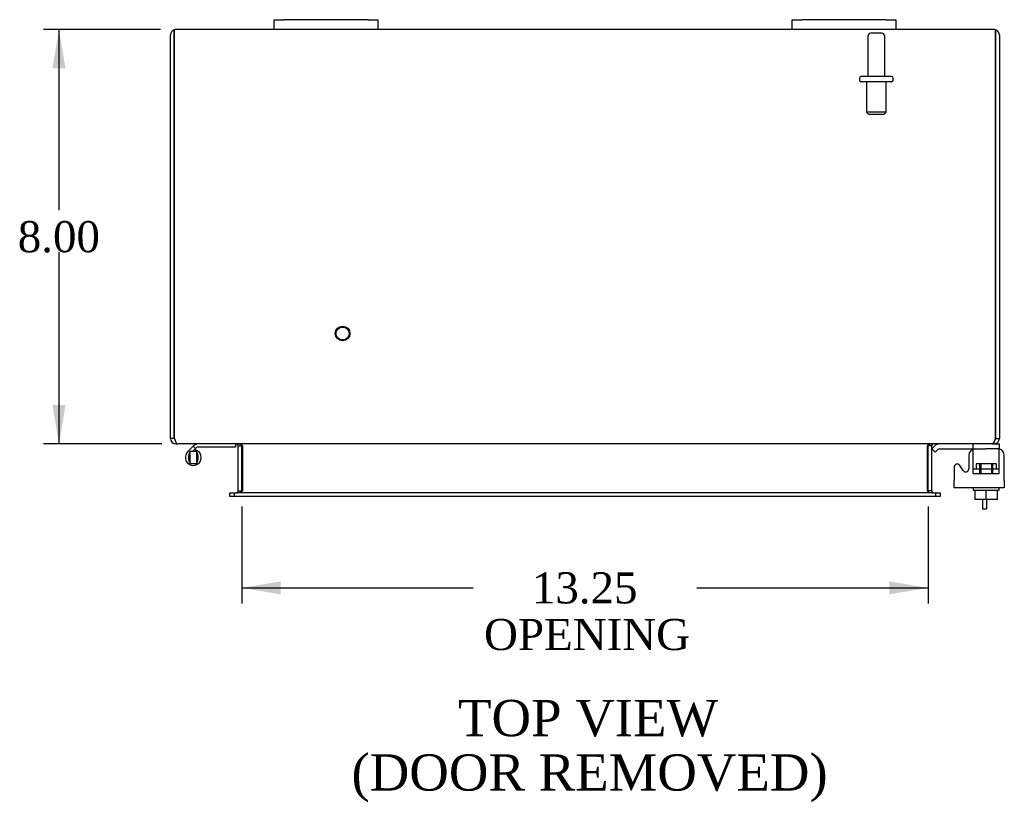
# Model space of a CAD drawing. Header units: inches. Extents: x 2 to 119, y 2 to 79.
# Tile 4 of 7: x 24 to 43, y 57 to 72. Entities that reach past the tile are written whole.
import ezdxf
from ezdxf.enums import TextEntityAlignment as Align

# ---------------------------------------------------------------- set-up
doc = ezdxf.new("R2010")
doc.units = ezdxf.units.IN
doc.header["$MEASUREMENT"] = 0
for name, color, linetype in [('COM40153-1', 7, 'CONTINUOUS'), ('COM42667', 7, 'CONTINUOUS'), ('COM42780', 7, 'CONTINUOUS'), ('COM48436', 7, 'CONTINUOUS'), ('DEFAULT', 7, 'CONTINUOUS'), ('FET07710', 7, 'CONTINUOUS'), ('HNG10620-16B', 7, 'CONTINUOUS'), ('HNG10620-16P', 7, 'CONTINUOUS'), ('SCC19011', 7, 'CONTINUOUS'), ('STD21878', 7, 'CONTINUOUS'), ('STD26094', 7, 'CONTINUOUS'), ('WAF25035', 7, 'CONTINUOUS')]:
    doc.layers.add(name, color=color, linetype=linetype)
doc.styles.add('SEACAD_TIMES_NEW_ROMAN', font='times.ttf')

# ---------------------------------------------------------------- blocks, each defined once
blk = doc.blocks.new('GDIMGGROUP4')
at = {"layer": 'DEFAULT', "linetype": 'Continuous'}
for points in [[(24.886, 70.644), (25.136, 70.644), (25.011, 71.394)], [(24.886, 64.144), (25.011, 63.394), (25.136, 64.144)]]:
    blk.add_hatch(color=136, dxfattribs=at).paths.add_polyline_path(points)
at = {"layer": 'DEFAULT', "color": 136, "linetype": 'Continuous'}
for p, q in [((26.972, 71.394), (24.711, 71.394)), ((25.011, 71.394), (25.011, 67.904)), ((25.011, 67.094), (25.011, 63.394)), ((26.998, 63.394), (24.711, 63.394))]:
    blk.add_line(p, q, dxfattribs=at)
at = {"layer": 'DEFAULT', "color": 136, "linetype": 'Continuous', "style": 'SEACAD_TIMES_NEW_ROMAN'}
blk.add_text('8.00', height=0.6, dxfattribs=at).set_placement((24.215, 67.694), align=Align.TOP_LEFT)
blk = doc.blocks.new('GDIMGGROUP18')
at = {"layer": 'DEFAULT', "linetype": 'Continuous'}
for points in [[(29.289, 60.493), (29.289, 60.743), (28.539, 60.618)], [(41.039, 60.493), (41.789, 60.618), (41.039, 60.743)]]:
    blk.add_hatch(color=136, dxfattribs=at).paths.add_polyline_path(points)
at = {"layer": 'DEFAULT', "color": 136, "linetype": 'Continuous'}
for p, q in [((28.539, 62.189), (28.539, 60.318)), ((41.789, 62.189), (41.789, 60.318)), ((28.539, 60.618), (33.006, 60.618)), ((37.322, 60.618), (41.789, 60.618))]:
    blk.add_line(p, q, dxfattribs=at)
at = {"layer": 'DEFAULT', "color": 136, "linetype": 'Continuous', "style": 'SEACAD_TIMES_NEW_ROMAN'}
for s, p in [('13.25', (34.14, 60.918)), ('OPENING', (33.216, 60.018))]:
    blk.add_text(s, height=0.6, dxfattribs=at).set_placement(p, align=Align.TOP_LEFT)

msp = doc.modelspace()

# ---------------------------------------------------------------- linework, layer by layer
at = {"layer": 'COM40153-1', "color": 7}
for p, q in [((42.842, 62.322), (42.842, 62.144)), ((42.914, 62.322), (42.914, 62.144)), ((42.842, 62.144), (42.914, 62.144))]:
    msp.add_line(p, q, dxfattribs=at)
at = {"layer": 'COM42667', "color": 7}
for p, q in [((42.574, 63.174), (42.574, 62.914)), ((43.26, 62.691), (43.26, 63.174)), ((42.29, 62.947), (42.29, 62.691)), ((42.463, 62.882), (42.4, 62.98)), ((42.29, 62.548), (42.29, 62.691)), ((43.26, 62.548), (42.29, 62.548)), ((43.26, 62.691), (43.26, 62.548))]:
    msp.add_line(p, q, dxfattribs=at)
for centre, radius, start, end in [((42.699, 63.174), 0.125, 90, 180), ((43.135, 63.174), 0.125, 0, 90), ((42.35, 62.947), 0.06, 32.8455, 180), ((42.514, 62.914), 0.06, 212.8455, 0)]:
    msp.add_arc(centre, radius, start, end, dxfattribs=at)
at = {"layer": 'COM42780', "color": 7}
for p, q in [((41.861, 63.302), (41.912, 63.352)), ((41.861, 63.302), (41.928, 63.235)), ((42.013, 63.299), (42.911, 63.299)), ((42.046, 63.3), (42.046, 63.299)), ((42.046, 63.3), (42.106, 63.3)), ((42.106, 63.3), (42.106, 63.299)), ((42.106, 63.3), (42.134, 63.3)), ((42.134, 63.3), (42.134, 63.299)), ((42.134, 63.3), (42.296, 63.3)), ((42.247, 63.3), (42.247, 63.299)), ((42.296, 63.3), (42.296, 63.299)), ((42.661, 62.908), (42.661, 63.378)), ((43.161, 63.299), (42.911, 63.299)), ((43.056, 63.394), (43.161, 63.394)), ((43.161, 63.394), (43.161, 63.299)), ((43.161, 63.296), (43.161, 63.299)), ((43.161, 63.252), (43.161, 63.296)), ((41.928, 63.235), (41.979, 63.285)), ((43.161, 62.962), (43.161, 63.252)), ((42.661, 62.908), (42.661, 62.962)), ((42.661, 62.917), (43.161, 62.917)), ((43.106, 63.012), (42.716, 63.012)), ((42.716, 63.012), (42.716, 62.917)), ((42.786, 62.822), (42.786, 63.012)), ((42.804, 63.012), (42.804, 62.822)), ((43.017, 62.822), (43.017, 63.012)), ((43.036, 62.822), (43.036, 63.012)), ((43.106, 62.917), (43.106, 63.012)), ((43.161, 62.822), (43.161, 62.962)), ((42.661, 62.822), (42.661, 62.908)), ((42.661, 62.822), (43.161, 62.822))]:
    msp.add_line(p, q, dxfattribs=at)
for radius in [0.143, 0.048]:
    msp.add_arc((42.013, 63.251), radius, 90, 135, dxfattribs=at)
msp.add_ellipse((42.411, 62.294), major_axis=(0, 14.322), ratio=0.017455, start_param=-1.524085, end_param=-1.503851, dxfattribs=at)
for points, knots in [([(42.652, 63.394), (42.655, 63.394), (42.657, 63.393), (42.66, 63.388), (42.661, 63.384), (42.661, 63.378)], [0, 0, 0, 0, 0.5, 0.5, 1, 1, 1, 1]), ([(42.658, 63.291), (42.658, 63.293), (42.657, 63.294), (42.655, 63.298), (42.654, 63.299), (42.652, 63.299)], [0.6179659, 0.6179659, 0.6179659, 0.6179659, 0.75, 0.75, 1, 1, 1, 1]), ([(42.66, 63.252), (42.66, 63.258), (42.66, 63.264), (42.66, 63.276), (42.66, 63.281), (42.659, 63.287), (42.658, 63.289), (42.658, 63.291)], [0, 0, 0, 0, 0.25, 0.25, 0.5, 0.5, 0.6179659, 0.6179659, 0.6179659, 0.6179659])]:
    msp.add_open_spline(points, degree=3, knots=knots, dxfattribs=at)
at = {"layer": 'COM48436', "color": 7}
for p, q in [((27.164, 63.502), (27.164, 71.286)), ((27.236, 71.388), (27.236, 71.286)), ((27.236, 71.286), (27.236, 71.388)), ((27.236, 63.502), (27.236, 71.286)), ((27.236, 71.286), (27.236, 63.502)), ((29.164, 71.394), (27.272, 71.394)), ((39.164, 71.394), (31.164, 71.394)), ((43.056, 71.394), (41.164, 71.394)), ((43.092, 71.286), (43.092, 71.388)), ((43.092, 71.388), (43.092, 71.286)), ((43.092, 63.502), (43.092, 71.286)), ((43.092, 71.286), (43.092, 63.502)), ((43.164, 71.286), (43.164, 63.502)), ((27.236, 63.502), (27.164, 63.502)), ((43.092, 63.502), (43.164, 63.502)), ((27.272, 63.418), (27.272, 63.394)), ((27.272, 63.394), (27.296, 63.394)), ((43.03, 63.394), (27.298, 63.394)), ((28.467, 62.489), (28.467, 63.358)), ((28.467, 63.358), (28.539, 63.358)), ((28.539, 62.489), (28.539, 63.358)), ((28.553, 63.358), (28.553, 62.489)), ((41.776, 62.489), (41.776, 63.358)), ((41.861, 63.358), (41.789, 63.358)), ((41.789, 62.489), (41.789, 63.358)), ((41.861, 62.489), (41.861, 63.358)), ((43.032, 63.394), (43.056, 63.394)), ((43.056, 63.418), (43.056, 63.394)), ((28.309, 62.381), (28.309, 62.453)), ((28.309, 62.453), (28.385, 62.453)), ((28.385, 62.381), (28.309, 62.381)), ((28.385, 62.453), (28.393, 62.453)), ((28.385, 62.381), (28.393, 62.381)), ((28.393, 62.453), (28.438, 62.453)), ((28.393, 62.453), (28.393, 62.381)), ((28.438, 62.381), (28.393, 62.381)), ((41.891, 62.453), (28.438, 62.453)), ((41.891, 62.381), (28.438, 62.381)), ((28.467, 62.489), (28.539, 62.489)), ((41.861, 62.489), (41.789, 62.489)), ((41.891, 62.453), (41.936, 62.453)), ((41.936, 62.381), (41.891, 62.381)), ((41.943, 62.453), (41.936, 62.453)), ((41.936, 62.381), (41.936, 62.453)), ((41.943, 62.381), (41.936, 62.381)), ((41.943, 62.453), (42.019, 62.453)), ((42.019, 62.381), (41.943, 62.381)), ((42.019, 62.453), (42.019, 62.381))]:
    msp.add_line(p, q, dxfattribs=at)
for centre, radius, start, end in [((27.272, 71.286), 0.108, 109.4712, 180), ((27.272, 71.286), 0.108, 90, 109.4712), ((43.056, 71.286), 0.108, 70.5288, 90), ((43.056, 71.286), 0.108, 0, 70.5288), ((27.272, 63.502), 0.108, 180, 270), ((27.272, 63.502), 0.036, 180, 218.7236), ((43.056, 63.502), 0.108, 270, 0), ((43.056, 63.502), 0.036, 321.2764, 0), ((28.431, 63.358), 0.036, 0, 90), ((28.431, 63.358), 0.108, 0, 10.3994), ((41.897, 63.358), 0.108, 169.6015, 180), ((41.897, 63.358), 0.036, 90, 180), ((28.431, 62.489), 0.036, 270, 0), ((28.431, 62.489), 0.108, 349.6031, 360), ((41.897, 62.489), 0.108, 180, 190.3965), ((41.897, 62.489), 0.036, 180, 270)]:
    msp.add_arc(centre, radius, start, end, dxfattribs=at)
for centre, start_param, end_param in [((27.272, 71.286), 3.141593, 3.48143), ((43.056, 71.286), 2.801756, 3.141593)]:
    msp.add_ellipse(centre, major_axis=(0, -0.108), ratio=0.997813, start_param=start_param, end_param=end_param, dxfattribs=at)
for points, knots in [([(27.236, 63.502), (27.241, 63.488), (27.247, 63.474), (27.257, 63.448), (27.262, 63.436), (27.272, 63.416), (27.277, 63.408), (27.288, 63.397), (27.293, 63.394), (27.298, 63.394)], [0, 0, 0, 0, 0.25, 0.25, 0.5, 0.5, 0.75, 0.75, 1, 1, 1, 1]), ([(43.03, 63.394), (43.036, 63.394), (43.041, 63.397), (43.051, 63.408), (43.056, 63.416), (43.066, 63.436), (43.072, 63.448), (43.082, 63.474), (43.087, 63.488), (43.092, 63.502)], [0, 0, 0, 0, 0.25, 0.25, 0.5, 0.5, 0.75, 0.75, 1, 1, 1, 1]), ([(28.553, 63.358), (28.553, 63.36), (28.552, 63.362), (28.551, 63.365), (28.549, 63.367), (28.545, 63.372), (28.542, 63.374), (28.534, 63.379), (28.529, 63.381), (28.52, 63.384), (28.515, 63.386), (28.501, 63.389), (28.49, 63.391), (28.47, 63.393), (28.459, 63.394), (28.449, 63.394)], [0, 0, 0, 0, 0.0625, 0.0625, 0.125, 0.125, 0.25, 0.25, 0.375, 0.375, 0.5, 0.5, 0.75, 0.75, 1, 1, 1, 1]), ([(41.879, 63.394), (41.869, 63.394), (41.858, 63.393), (41.838, 63.391), (41.828, 63.389), (41.813, 63.386), (41.808, 63.384), (41.799, 63.381), (41.795, 63.379), (41.787, 63.374), (41.783, 63.372), (41.779, 63.367), (41.778, 63.365), (41.776, 63.362), (41.776, 63.36), (41.776, 63.358)], [0, 0, 0, 0, 0.25, 0.25, 0.5, 0.5, 0.625, 0.625, 0.75, 0.75, 0.875, 0.875, 0.9375, 0.9375, 1, 1, 1, 1]), ([(28.449, 62.453), (28.459, 62.453), (28.47, 62.454), (28.49, 62.456), (28.501, 62.457), (28.515, 62.461), (28.52, 62.463), (28.529, 62.466), (28.534, 62.468), (28.542, 62.473), (28.545, 62.475), (28.549, 62.48), (28.551, 62.482), (28.552, 62.485), (28.552, 62.487), (28.553, 62.489)], [0, 0, 0, 0, 0.25, 0.25, 0.5, 0.5, 0.625, 0.625, 0.75, 0.75, 0.875, 0.875, 0.9375, 0.9375, 1, 1, 1, 1]), ([(41.776, 62.489), (41.776, 62.487), (41.776, 62.485), (41.778, 62.482), (41.779, 62.48), (41.783, 62.475), (41.787, 62.473), (41.795, 62.468), (41.799, 62.466), (41.808, 62.463), (41.813, 62.461), (41.828, 62.457), (41.838, 62.456), (41.858, 62.454), (41.869, 62.453), (41.879, 62.453)], [0, 0, 0, 0, 0.0625, 0.0625, 0.125, 0.125, 0.25, 0.25, 0.375, 0.375, 0.5, 0.5, 0.75, 0.75, 1, 1, 1, 1])]:
    msp.add_open_spline(points, degree=3, knots=knots, dxfattribs=at)
at = {"layer": 'FET07710', "color": 7}
for p, q in [((29.164, 71.581), (29.352, 71.581)), ((29.164, 71.394), (29.164, 71.581)), ((30.977, 71.581), (29.352, 71.581)), ((30.977, 71.581), (31.164, 71.581)), ((31.164, 71.581), (31.164, 71.394)), ((39.164, 71.581), (39.352, 71.581)), ((39.164, 71.394), (39.164, 71.581)), ((40.977, 71.581), (39.352, 71.581)), ((40.977, 71.581), (41.164, 71.581)), ((41.164, 71.581), (41.164, 71.394)), ((29.352, 71.394), (29.164, 71.394)), ((30.977, 71.394), (29.352, 71.394)), ((31.164, 71.394), (30.977, 71.394)), ((39.352, 71.394), (39.164, 71.394)), ((40.977, 71.394), (39.352, 71.394)), ((41.164, 71.394), (40.977, 71.394))]:
    msp.add_line(p, q, dxfattribs=at)
at = {"layer": 'HNG10620-16B', "color": 7}
for p, q in [((27.603, 63.35), (27.494, 63.241)), ((27.646, 63.308), (27.586, 63.248)), ((27.621, 63.368), (27.603, 63.35)), ((27.603, 63.35), (27.646, 63.308)), ((27.663, 63.325), (27.646, 63.308)), ((28.419, 63.334), (27.684, 63.334)), ((28.419, 63.394), (28.419, 63.334)), ((27.649, 63.28), (27.639, 63.248))]:
    msp.add_line(p, q, dxfattribs=at)
for centre, radius, start, end in [((27.684, 63.305), 0.089, 90, 135), ((27.684, 63.305), 0.029, 90, 135), ((27.603, 63.133), 0.154, 135, 72.8181)]:
    msp.add_arc(centre, radius, start, end, dxfattribs=at)
at = {"layer": 'HNG10620-16P', "color": 7}
for p, q in [((27.538, 63.248), (27.538, 63.018)), ((27.668, 63.248), (27.538, 63.248)), ((27.668, 63.248), (27.668, 63.018)), ((27.538, 63.018), (27.668, 63.018))]:
    msp.add_line(p, q, dxfattribs=at)
for centre, start, end in [((27.772, 63.128), 152.9012, 179.0261), ((27.772, 63.137), 180.9722, 207.1004), ((27.435, 63.128), 0.9722, 27.1006), ((27.435, 63.137), 332.9006, 359.0262)]:
    msp.add_arc(centre, 0.262, start, end, dxfattribs=at)
at = {"layer": 'SCC19011', "color": 7}
for p, q in [((42.696, 62.322), (42.696, 62.503)), ((42.911, 62.322), (42.911, 62.503)), ((43.126, 62.322), (43.126, 62.503)), ((42.911, 62.322), (42.696, 62.322)), ((43.126, 62.322), (42.911, 62.322))]:
    msp.add_line(p, q, dxfattribs=at)
at = {"layer": 'STD21878', "color": 7}
for radius in [0.141, 0.125]:
    msp.add_circle((30.486, 65.526), radius, dxfattribs=at)
at = {"layer": 'STD26094', "color": 7}
for p, q in [((40.894, 71.322), (40.684, 71.322)), ((40.624, 71.262), (40.624, 70.485)), ((40.954, 70.485), (40.954, 71.262)), ((40.464, 70.455), (40.464, 70.415)), ((41.084, 70.485), (40.494, 70.485)), ((41.084, 70.385), (40.494, 70.385)), ((40.602, 70.385), (40.602, 69.797)), ((40.977, 69.797), (40.977, 70.385)), ((41.114, 70.415), (41.114, 70.455)), ((40.977, 69.797), (40.602, 69.797)), ((40.602, 69.797), (40.639, 69.76)), ((40.639, 69.76), (40.939, 69.76)), ((40.939, 69.76), (40.977, 69.797))]:
    msp.add_line(p, q, dxfattribs=at)
for centre, radius, start, end in [((40.684, 71.262), 0.06, 90, 180), ((40.894, 71.262), 0.06, 0, 90), ((40.494, 70.455), 0.03, 90, 180), ((40.494, 70.415), 0.03, 180, 270), ((41.084, 70.455), 0.03, 0, 90), ((41.084, 70.415), 0.03, 270, 0)]:
    msp.add_arc(centre, radius, start, end, dxfattribs=at)
at = {"layer": 'WAF25035', "color": 7}
for p, q in [((42.661, 62.548), (42.661, 62.503)), ((43.161, 62.503), (43.161, 62.548)), ((42.661, 62.503), (43.161, 62.503))]:
    msp.add_line(p, q, dxfattribs=at)

# ---------------------------------------------------------------- block references
at = {"layer": 'DEFAULT', "color": 7}
for name in ['GDIMGGROUP4', 'GDIMGGROUP18']:
    msp.add_blockref(name, (0, 0), dxfattribs=at)

# ---------------------------------------------------------------- texts
at = {"layer": 'DEFAULT', "color": 7, "style": 'SEACAD_TIMES_NEW_ROMAN'}
for s, p in [('TOP VIEW', (32.715, 58.456)), ('(DOOR REMOVED)', (30.658, 57.406))]:
    msp.add_text(s, height=0.7, dxfattribs=at).set_placement(p, align=Align.TOP_LEFT)

doc.saveas('drawing.dxf')
